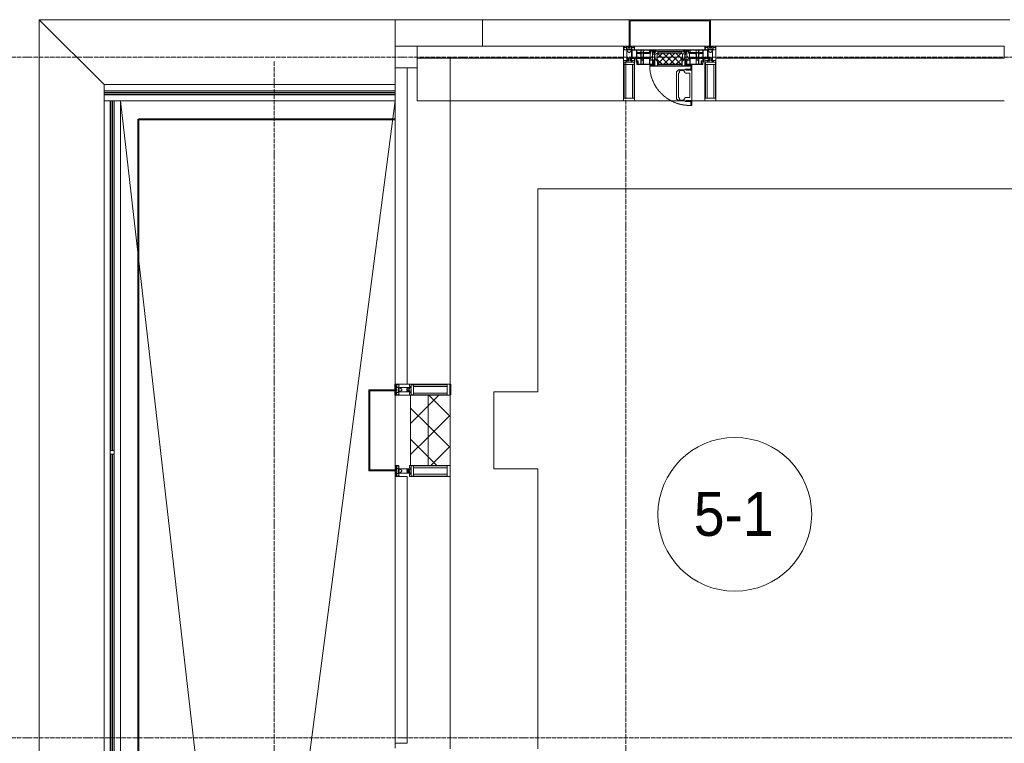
# Model space of a CAD drawing. Header units: millimetres. Extents: x 5617 to 137814, y 7718 to 189336.
# Tile 31 of 97: x 28097 to 32578, y 29975 to 33270. Entities that reach past the tile are written whole.
import ezdxf

# ---------------------------------------------------------------- set-up
doc = ezdxf.new("R2010")
doc.units = ezdxf.units.MM
for name, pattern in [('-D1-02х01', [3, 2, -1]), ('ADSK_Линия сетки', [25, 20, -2.5, 0, -2.5]), ('Линия сетки', [25, 20, -2.5, 0, -2.5]), ('Штрих_3_1_5_', [4.5, 3, -1.5]), ('Штриховая_ш3 п1_5', [4.5, 3, -1.5])]:
    doc.linetypes.add(name, pattern=pattern)
doc.layers.add('_Разделитель помещений_', color=4, linetype='Штриховая_ш3 п1_5', lineweight=40, true_color=0x00ffff)
for name, color, linetype, lineweight in [('Балясины', 7, 'Continuous', 30), ('Импосты витража', 7, 'Continuous', 18), ('Колонны', 7, 'Continuous', 18), ('Марки помещений', 7, 'Continuous', 20), ('Ограждение', 7, 'Continuous', 18), ('Окна', 7, 'Continuous', 18), ('Оси', 7, 'Continuous', 9), ('Панели витража', 7, 'Continuous', 18), ('Перекрытия', 7, 'Continuous', 18), ('Поручни', 7, 'Continuous', 18), ('Стены разрез', 7, 'Continuous', 40), ('Стены штриховка', 7, 'Continuous', 40), ('Элементы узлов', 7, 'Continuous', 18)]:
    doc.layers.add(name, color=color, linetype=linetype, lineweight=lineweight)
doc.styles.add('Arial_3', font='arial.ttf', dxfattribs={"width": 0.9, "height": 200})
pattern_1 = [(45, (0, 0), (-70.71068, 70.71068), []), (135, (0, 0), (-70.71068, -70.71068), [])]

# ---------------------------------------------------------------- blocks, each defined once
blk = doc.blocks.new('135_SLK_K4_AR_rvt-1-МКСС_К4_L12_41_700_')
at = {"layer": '_Разделитель помещений_', "color": 131, "linetype": 'Штрих_3_1_5_', "true_color": 0xaaffff}
for p, q in [((92932.5, 32817.5), (94100, 32817.5)), ((92932.5, 25895), (92932.5, 32817.5)), ((94100, 31610), (94100, 31585)), ((94350, 31610), (94350, 31560)), ((94100, 31580), (94100, 31560))]:
    blk.add_line(p, q, dxfattribs=at)
at = {"layer": 'Перекрытия', "color": 253, "true_color": 0xaaaaaa}
for p, q in [((97697.5, 32500), (94749.8, 32500)), ((94749.8, 32500), (94749.8, 31575)), ((94749.8, 31575), (94549.8, 31575)), ((94549.8, 31575), (94549.8, 31225)), ((94549.8, 31225), (94749.8, 31225)), ((94749.8, 31225), (94749.8, 29950))]:
    blk.add_line(p, q, dxfattribs=at)
blk = doc.blocks.new('Ограждение - Ограждение-5832093-МКСС_К4_L12_41_700_')
at = {"layer": 'Ограждение', "lineweight": 5}
for points in [[(11350, 17538), (11350, 17546), (10025, 17546), (10025, 17538), (11106.7, 17538)], [(11350, 17529), (11350, 17537), (10025, 17537), (10025, 17529), (11106.7, 17529)]]:
    blk.add_hatch(color=256, dxfattribs=at).paths.add_polyline_path(points)
at = {"layer": 'Поручни', "color": 253, "lineweight": 5, "true_color": 0xaaaaaa}
for p, q in [((10025, 17575), (11350, 17575)), ((10025, 17546.5), (10025, 17575)), ((10025, 17546.5), (11350, 17546.5)), ((11350, 17546), (10025, 17546)), ((10025, 17546), (10025, 17538)), ((10025, 17537), (10025, 17538)), ((10025, 17538), (11350, 17538)), ((11350, 17537), (10025, 17537)), ((10025, 17537), (10025, 17529)), ((10025, 17529), (11350, 17529)), ((10025, 17528.5), (11350, 17528.5)), ((10025, 17500), (10025, 17528.5)), ((11350, 17538), (11350, 17546)), ((11350, 17529), (11350, 17537)), ((10054, 17500), (10025, 17500)), ((11350, 17500), (10071, 17500))]:
    blk.add_line(p, q, dxfattribs=at)
blk = doc.blocks.new('Ограждение - 18Lx18W-7431883-МКСС_К4_L12_41_700_')
at = {"layer": 'Балясины', "color": 253, "lineweight": 5, "true_color": 0xaaaaaa}
for p, q in [((9, 9), (-9, 9)), ((-9, 9), (-9, -9)), ((9, -9), (9, 9)), ((-9, -9), (9, -9))]:
    blk.add_line(p, q, dxfattribs=at)
blk = doc.blocks.new('Ограждение - Ограждение-5832159-МКСС_К4_L12_41_700_')
at = {"layer": 'Ограждение', "lineweight": 5}
h = blk.add_hatch(color=256, dxfattribs=at)
h.paths.add_polyline_path([(10062, 14300), (10062, 15891), (10054, 15891), (10054, 14300)])
h.paths.add_polyline_path([(10054, 15909), (10062, 15909), (10062, 17500), (10054, 17500), (10054, 15928.2)])
h = blk.add_hatch(color=256, dxfattribs=at)
h.paths.add_polyline_path([(10071, 14300), (10071, 15891), (10063, 15891), (10063, 14300)])
h.paths.add_polyline_path([(10063, 15909), (10071, 15909), (10071, 17500), (10063, 17500), (10063, 15928.2)])
at = {"layer": 'Поручни', "color": 253, "lineweight": 5, "true_color": 0xaaaaaa}
for p, q in [((10025, 17500), (10053.5, 17500)), ((10025, 14300), (10025, 17500)), ((10053.5, 15909), (10053.5, 17500)), ((10062, 17500), (10054, 17500)), ((10054, 17500), (10054, 15909)), ((10062, 15909), (10062, 17500)), ((10071, 17500), (10063, 17500)), ((10063, 17500), (10063, 15909)), ((10071, 15909), (10071, 17500)), ((10071.5, 17500), (10100, 17500)), ((10071.5, 15909), (10071.5, 17500)), ((10100, 17500), (10100, 14300)), ((10053.5, 14300), (10053.5, 15891)), ((10054, 15891), (10054, 14300)), ((10062, 14300), (10062, 15891)), ((10063, 15891), (10063, 14300)), ((10071, 14300), (10071, 15891)), ((10071.5, 14300), (10071.5, 15891)), ((10053.5, 14300), (10025, 14300)), ((10054, 14300), (10062, 14300)), ((10063, 14300), (10062, 14300)), ((10063, 14300), (10071, 14300)), ((10100, 14300), (10071.5, 14300))]:
    blk.add_line(p, q, dxfattribs=at)
at = {"extrusion": (0, 0, -1), "zscale": -1}
blk.add_blockref('Ограждение - 18Lx18W-7431883-МКСС_К4_L12_41_700_', (-10062.5, 15900), dxfattribs=at)
blk = doc.blocks.new('A_SLK_PAN_Type1 - Прямой тип панели-6537246-МКСС_К4_L12_41_700_')
at = {"layer": 'Колонны', "lineweight": 5}
for p, q in [((-185, 120), (185, 120)), ((-185, 0), (-185, 120)), ((-180, 115), (-180, 0)), ((180, 115), (-180, 115)), ((180, 0), (180, 115)), ((185, 120), (185, 0)), ((-180, 0), (-185, 0)), ((185, 0), (180, 0))]:
    blk.add_line(p, q, dxfattribs=at)
blk = doc.blocks.new('System Panel - A_PAN_Glass-7516192-МКСС_К4_L12_41_700_')
at = {"layer": 'Панели витража', "color": 253, "lineweight": 5, "true_color": 0xaaaaaa}
for p, q in [((470, 0), (-470, 0)), ((-470, 0), (-470, -55)), ((470, -55), (470, 0)), ((-470, -55), (470, -55))]:
    blk.add_line(p, q, dxfattribs=at)
blk = doc.blocks.new('Rectangular Mullion - R_StandardFrame_50Wx250H-7198217-МКСС_К4_L12_41_700_')
at = {"layer": 'Импосты витража', "color": 253, "lineweight": 5, "true_color": 0xaaaaaa}
for p, q in [((94200, 32900), (94200, 33050)), ((95140, 32900), (94200, 32900))]:
    blk.add_line(p, q, dxfattribs=at)
blk = doc.blocks.new('System Panel - A_PAN_Glass-7513884-МКСС_К4_L12_41_700_')
at = {"layer": 'Панели витража', "color": 253, "lineweight": 5, "true_color": 0xaaaaaa}
for p, q in [((656.25, 0), (-656.25, 0)), ((-656.25, 0), (-656.25, -55)), ((656.25, -55), (656.25, 0)), ((-656.25, -55), (656.25, -55))]:
    blk.add_line(p, q, dxfattribs=at)
blk = doc.blocks.new('A_PAN_Створка - 383мм п-7_2-7513988-МКСС_К4_L12_41_700_')
at = {"layer": 'Панели витража', "lineweight": 5}
h = blk.add_hatch(dxfattribs=at)
h.set_pattern_fill('FP_11', color=256, style=0, pattern_type=2)
h.set_pattern_definition([(45, (-95350, -33150), (-14.1421356, 14.1421356), []), (135, (-95350, -33150), (-14.1421356, -14.1421356), [])])
h.paths.add_polyline_path([(53.6, -82.7), (54.6, -81.8), (54.6, -63.4), (57.2, -60.8), (57.2, -36.4), (54.9, -34.1), (54.5, -31.8), (-54.5, -31.8), (-54.9, -34.1), (-57.2, -36.4), (-57.2, -60.8), (-54.6, -63.4), (-53.6, -82.7)])
at = {"layer": 'Окна', "lineweight": 5}
for p, q in [((-67.9, -17), (-171, -17)), ((-171, -17), (-171, -57)), ((-78, -84), (-78, -23.5)), ((-78, -23.5), (-67.9, -23.5)), ((-61.4, -23.5), (-70, -32.1)), ((-70, -32.1), (-70, -62.5)), ((67.9, -17), (-67.9, -17)), ((-61.4, -23.5), (-67.9, -17)), ((-67.9, -17), (-67.9, -23.5)), ((-67.9, -17), (67.9, -17)), ((-67.9, -23.5), (-64.6, -26.8)), ((-64.6, -26.8), (-61.4, -23.5)), ((61.4, -23.5), (-61.4, -23.5)), ((67.9, -17), (61.4, -23.5)), ((70, -32.1), (61.4, -23.5)), ((61.4, -23.5), (64.6, -26.8)), ((64.6, -26.8), (67.9, -23.5)), ((67.9, -23.5), (67.9, -17)), ((171, -17), (67.9, -17)), ((67.9, -23.5), (78, -23.5)), ((70, -62.5), (70, -32.1)), ((78, -23.5), (78, -84)), ((171, -57), (171, -17)), ((-171, -57), (-156, -57)), ((-153, -60), (-153, -73.5)), ((-153, -73.5), (-150, -73.5)), ((-150, -73.5), (-150, -84)), ((-150, -84), (-78, -84)), ((-73.9, -87.5), (-91.5, -87.5)), ((-91.5, -87.5), (-91.5, -92)), ((-78, -84), (-73.9, -84)), ((-70, -62.5), (-73.9, -62.5)), ((-73.9, -62.5), (-73.9, -87.5)), ((73.9, -62.5), (70, -62.5)), ((73.9, -87.5), (73.9, -62.5)), ((73.9, -84), (78, -84)), ((91.5, -87.5), (73.9, -87.5)), ((78, -84), (150, -84)), ((91.5, -92), (91.5, -87.5)), ((95.1, -87.5), (95.1, -105.1)), ((99.6, -87.5), (95.1, -87.5)), ((99.6, -270.5), (99.6, -87.5)), ((150, -84), (150, -73.5)), ((150, -73.5), (153, -73.5)), ((153, -73.5), (153, -60)), ((156, -57), (171, -57)), ((-91.5, -92), (91.5, -92)), ((39.7, -109), (31.1, -117.6)), ((31.1, -117.6), (31.1, -240.4)), ((41.4, -123.8), (39.1, -124.2)), ((39.1, -179), (39.1, -124.2)), ((70.1, -109), (39.7, -109)), ((41.4, -123.8), (43.5, -121.7)), ((45, -113.3), (42.3, -118.2)), ((42.3, -118.2), (43.5, -121.7)), ((45.9, -111.2), (45, -113.3)), ((63.3, -111.2), (45.9, -111.2)), ((64.1, -113), (63.3, -111.2)), ((64.1, -113), (66.7, -117)), ((66.7, -117), (68.6, -118.3)), ((68.6, -118.3), (68.6, -121.6)), ((68.6, -121.6), (71.1, -124.1)), ((70.1, -105.1), (70.1, -109)), ((95.1, -105.1), (70.1, -105.1)), ((71.1, -124.1), (89.5, -124.1)), ((74.1, -109.6), (74.1, -105.1)), ((89.1, -109.6), (74.1, -109.6)), ((89.1, -105.1), (89.1, -109.6)), ((89.5, -124.1), (90.6, -125.2)), ((90.6, -125.2), (90.6, -232.8)), ((93.1, -109.6), (93.1, -105.1)), ((97.9, -109.6), (93.1, -109.6)), ((97.9, -95.6), (95.1, -95.6)), ((97.9, -95.6), (97.9, -109.6)), ((39.1, -179), (39.1, -233.8)), ((39.7, -249), (31.1, -240.4)), ((41.4, -234.2), (39.1, -233.8)), ((70.1, -249), (39.7, -249)), ((41.4, -234.2), (43.5, -236.3)), ((42.3, -239.8), (43.5, -236.3)), ((45, -244.7), (42.3, -239.8)), ((45.9, -246.8), (45, -244.7)), ((63.3, -246.8), (45.9, -246.8)), ((64.1, -245), (63.3, -246.8)), ((64.1, -245), (66.7, -241)), ((66.7, -241), (68.6, -239.7)), ((68.6, -236.4), (71.1, -233.9)), ((68.6, -239.7), (68.6, -236.4)), ((70.1, -252.9), (70.1, -249)), ((95.1, -252.9), (70.1, -252.9)), ((71.1, -233.9), (89.5, -233.9)), ((74.1, -248.4), (74.1, -252.9)), ((89.1, -248.4), (74.1, -248.4)), ((89.1, -252.9), (89.1, -248.4)), ((89.5, -233.9), (90.6, -232.8)), ((93.1, -248.4), (93.1, -252.9)), ((97.9, -248.4), (93.1, -248.4)), ((95.1, -270.5), (95.1, -252.9)), ((97.9, -262.4), (95.1, -262.4)), ((97.9, -262.4), (97.9, -248.4)), ((99.6, -270.5), (95.1, -270.5))]:
    blk.add_line(p, q, dxfattribs=at)
at = {"layer": 'Окна', "color": 253, "lineweight": 5, "true_color": 0xaaaaaa}
for p, q in [((-171, -18.5), (-153.5, -18.5)), ((-153.5, -18.5), (-152, -20)), ((-152, -20), (-152, -73.5)), ((-150.5, -17), (-150.5, -29.4)), ((-132.4, -18.6), (-150.5, -18.6)), ((-150.5, -29.4), (-132.4, -29.4)), ((-150.5, -33.6), (-150.5, -68)), ((-136.3, -33.6), (-150.5, -33.6)), ((-137.2, -31), (-135.8, -35)), ((-132.5, -31), (-137.2, -31)), ((-132.1, -36.8), (-135.8, -35)), ((-132.5, -31.9), (-133.4, -33.7)), ((-133.4, -33.7), (-130.1, -35.3)), ((-132.5, -31.9), (-132.5, -31)), ((-132.4, -29.4), (-132.4, -18.6)), ((-132.1, -49), (-132.1, -36.8)), ((-131, -18.2), (-131, -29.5)), ((-120.8, -18.2), (-131, -18.2)), ((-131, -29.5), (-120.8, -29.5)), ((-131, -30.9), (-131, -33)), ((-120.8, -30.9), (-131, -30.9)), ((-129.4, -34.6), (-131, -33)), ((-130.1, -35.3), (-129.4, -34.6)), ((-130.1, -35.3), (-130.1, -50.4)), ((-122.4, -34.6), (-120.8, -33)), ((-121.7, -35.3), (-122.4, -34.6)), ((-118.4, -33.7), (-121.7, -35.3)), ((-121.7, -35.3), (-121.7, -50.4)), ((-120.8, -18.2), (-120.8, -29.5)), ((-120.8, -30.9), (-120.8, -33)), ((-119.7, -36.8), (-115.9, -35)), ((-119.7, -49), (-119.7, -36.8)), ((-119.3, -18.6), (-92.5, -18.6)), ((-119.3, -29.4), (-119.3, -18.6)), ((-92.5, -29.4), (-119.3, -29.4)), ((-119.3, -31), (-114.6, -31)), ((-119.3, -31.9), (-119.3, -31)), ((-119.3, -31.9), (-118.4, -33.7)), ((-114.6, -31), (-115.9, -35)), ((-94.1, -33.5), (-115.4, -33.5)), ((-89.9, -35.1), (-94.1, -33.5)), ((-92.5, -18.6), (-92.5, -29.4)), ((-90.8, -18.5), (-90.8, -29.4)), ((-87.3, -18.5), (-90.8, -18.5)), ((-90.8, -29.4), (-85.9, -29.4)), ((-89.9, -32.5), (-89.9, -35.1)), ((-85.9, -32.5), (-89.9, -32.5)), ((-89.9, -35.1), (-89.9, -50.9)), ((-87.3, -20.4), (-87.3, -18.5)), ((-87.3, -20.4), (-87.3, -21.9)), ((-84.8, -20.4), (-87.3, -20.4)), ((-87.3, -21.9), (-85.9, -21.9)), ((-85.9, -18.2), (-85.9, -20.4)), ((-75.9, -18.2), (-85.9, -18.2)), ((-85.9, -21.9), (-85.9, -29.4)), ((-85.9, -29.4), (-85.9, -32.5)), ((-83.4, -20.4), (-84.8, -20.4)), ((-70, -33.8), (-83.4, -20.4)), ((-78, -36.8), (-70, -36.8)), ((-78, -45.6), (-78, -36.8)), ((-75.9, -21.5), (-75.9, -18.2)), ((-75.9, -21.5), (-75.9, -23.5)), ((-74.9, -21.5), (-75.9, -21.5)), ((-75.9, -23.5), (-73, -23.5)), ((-74.9, -17.9), (-74.9, -21.5)), ((-68.9, -17.9), (-74.9, -17.9)), ((-67.2, -29.3), (-73, -23.5)), ((-70, -36.8), (-70, -33.8)), ((-68.9, -21.5), (-68.9, -17.9)), ((-67.9, -21.5), (-68.9, -21.5)), ((-67.9, -21.5), (-67.9, -23.5)), ((-67.9, -23.5), (-64.6, -26.8)), ((-64.6, -26.8), (-67.2, -29.3)), ((67.9, -23.5), (64.6, -26.8)), ((64.6, -26.8), (67.2, -29.3)), ((67.2, -29.3), (73, -23.5)), ((67.9, -21.5), (67.9, -23.5)), ((67.9, -21.5), (68.9, -21.5)), ((68.9, -17.9), (74.9, -17.9)), ((68.9, -21.5), (68.9, -17.9)), ((70, -33.8), (83.4, -20.4)), ((70, -36.8), (70, -33.8)), ((78, -36.8), (70, -36.8)), ((75.9, -23.5), (73, -23.5)), ((74.9, -17.9), (74.9, -21.5)), ((74.9, -21.5), (75.9, -21.5)), ((75.9, -18.2), (85.9, -18.2)), ((75.9, -21.5), (75.9, -18.2)), ((75.9, -21.5), (75.9, -23.5)), ((78, -45.6), (78, -36.8)), ((83.4, -20.4), (84.8, -20.4)), ((84.8, -20.4), (87.3, -20.4)), ((85.9, -18.2), (85.9, -20.4)), ((85.9, -21.9), (85.9, -29.4)), ((87.3, -21.9), (85.9, -21.9)), ((85.9, -29.4), (85.9, -32.5)), ((90.8, -29.4), (85.9, -29.4)), ((85.9, -32.5), (89.9, -32.5)), ((87.3, -18.5), (90.8, -18.5)), ((87.3, -20.4), (87.3, -18.5)), ((87.3, -20.4), (87.3, -21.9)), ((89.9, -32.5), (89.9, -35.1)), ((89.9, -35.1), (94.1, -33.5)), ((89.9, -35.1), (89.9, -50.9)), ((90.8, -18.5), (90.8, -29.4)), ((92.5, -18.6), (92.5, -29.4)), ((119.3, -18.6), (92.5, -18.6)), ((92.5, -29.4), (119.3, -29.4)), ((94.1, -33.5), (115.4, -33.5)), ((114.6, -31), (115.9, -35)), ((119.3, -31), (114.6, -31)), ((119.7, -36.8), (115.9, -35)), ((119.3, -31.9), (118.4, -33.7)), ((118.4, -33.7), (121.7, -35.3)), ((119.3, -29.4), (119.3, -18.6)), ((119.3, -31.9), (119.3, -31)), ((119.7, -49), (119.7, -36.8)), ((120.8, -18.2), (120.8, -29.5)), ((120.8, -18.2), (131, -18.2)), ((131, -29.5), (120.8, -29.5)), ((120.8, -30.9), (120.8, -33)), ((120.8, -30.9), (131, -30.9)), ((122.4, -34.6), (120.8, -33)), ((121.7, -35.3), (122.4, -34.6)), ((121.7, -35.3), (121.7, -50.4)), ((129.4, -34.6), (131, -33)), ((130.1, -35.3), (129.4, -34.6)), ((133.4, -33.7), (130.1, -35.3)), ((130.1, -35.3), (130.1, -50.4)), ((131, -18.2), (131, -29.5)), ((131, -30.9), (131, -33)), ((132.1, -36.8), (135.8, -35)), ((132.1, -49), (132.1, -36.8)), ((132.4, -18.6), (150.5, -18.6)), ((132.4, -29.4), (132.4, -18.6)), ((150.5, -29.4), (132.4, -29.4)), ((132.5, -31), (137.2, -31)), ((132.5, -31.9), (132.5, -31)), ((132.5, -31.9), (133.4, -33.7)), ((137.2, -31), (135.8, -35)), ((136.3, -33.6), (150.5, -33.6)), ((150.5, -17), (150.5, -29.4)), ((150.5, -33.6), (150.5, -68)), ((153.5, -18.5), (152, -20)), ((152, -20), (152, -73.5)), ((171, -18.5), (153.5, -18.5)), ((-171, -55.5), (-152, -55.5)), ((-136.4, -52.4), (-150.5, -52.4)), ((-150.5, -56.6), (-132.4, -56.6)), ((-150.5, -68), (-143.5, -68)), ((-150.5, -69.5), (-150.5, -73.5)), ((-145, -69.5), (-150.5, -69.5)), ((-148.5, -81), (-148.5, -82.5)), ((-143.5, -81), (-148.5, -81)), ((-148.5, -82.5), (-132.4, -82.5)), ((-145, -69.5), (-145, -79.5)), ((-143.5, -68), (-143.5, -81)), ((-137.2, -54.8), (-135.8, -50.8)), ((-132.5, -54.8), (-137.2, -54.8)), ((-132.1, -49), (-135.8, -50.8)), ((-133.4, -52), (-130.1, -50.4)), ((-132.5, -53.8), (-133.4, -52)), ((-132.5, -53.8), (-132.5, -54.8)), ((-132.4, -56.6), (-132.4, -82.5)), ((-129.4, -51.1), (-131, -52.7)), ((-131, -55.1), (-131, -52.7)), ((-120.8, -55.1), (-131, -55.1)), ((-131, -56.5), (-131, -62.6)), ((-131, -56.5), (-120.8, -56.5)), ((-120.8, -62.6), (-131, -62.6)), ((-131, -64.6), (-120.8, -64.6)), ((-131, -82.5), (-131, -64.6)), ((-131, -82.5), (-120.8, -82.5)), ((-130.1, -50.4), (-129.4, -51.1)), ((-121.7, -50.4), (-122.4, -51.1)), ((-122.4, -51.1), (-120.8, -52.7)), ((-118.4, -52), (-121.7, -50.4)), ((-120.8, -55.1), (-120.8, -52.7)), ((-120.8, -56.5), (-120.8, -62.6)), ((-120.8, -82.5), (-120.8, -64.6)), ((-119.7, -49), (-115.9, -50.8)), ((-119.3, -53.8), (-118.4, -52)), ((-119.3, -53.8), (-119.3, -54.8)), ((-119.3, -54.8), (-114.6, -54.8)), ((-119.3, -56.6), (-119.3, -82.5)), ((-92.5, -56.6), (-119.3, -56.6)), ((-119.3, -82.5), (-92.5, -82.5)), ((-114.6, -54.8), (-115.9, -50.8)), ((-94.1, -52.5), (-115.3, -52.5)), ((-89.9, -50.9), (-94.1, -52.5)), ((-92.5, -56.6), (-92.5, -82.5)), ((-90.8, -56.6), (-85.9, -56.6)), ((-90.8, -62.7), (-90.8, -56.6)), ((-80.4, -62.7), (-90.8, -62.7)), ((-90.8, -64.6), (-90.8, -82.5)), ((-80.1, -64.6), (-90.8, -64.6)), ((-90.8, -82.5), (-79.5, -82.5)), ((-89.9, -52.2), (-89.9, -50.9)), ((-89.9, -52.2), (-88.6, -53.5)), ((-85.9, -53.5), (-88.6, -53.5)), ((-85.9, -53.5), (-78, -45.6)), ((-85.9, -56.6), (-85.9, -53.5)), ((-78, -84), (-85, -84)), ((-85, -84), (-85, -87.5)), ((-85, -87.5), (-78, -87.5)), ((-80.4, -61.1), (-80.4, -62.7)), ((-78, -61.1), (-80.4, -61.1)), ((-80.1, -66.1), (-80.1, -64.6)), ((-78, -66.1), (-80.1, -66.1)), ((-79.5, -80.6), (-78, -80.6)), ((-79.5, -82.5), (-79.5, -80.6)), ((-78, -66.1), (-78, -61.1)), ((-78, -87.5), (-78, -84)), ((85.9, -53.5), (78, -45.6)), ((78, -61.1), (80.4, -61.1)), ((78, -66.1), (78, -61.1)), ((78, -66.1), (80.1, -66.1)), ((79.5, -80.6), (78, -80.6)), ((78, -87.5), (78, -84)), ((78, -84), (85, -84)), ((85, -87.5), (78, -87.5)), ((79.5, -82.5), (79.5, -80.6)), ((90.8, -82.5), (79.5, -82.5)), ((80.1, -64.6), (90.8, -64.6)), ((80.1, -66.1), (80.1, -64.6)), ((80.4, -61.1), (80.4, -62.7)), ((80.4, -62.7), (90.8, -62.7)), ((85, -84), (85, -87.5)), ((85.9, -53.5), (88.6, -53.5)), ((85.9, -56.6), (85.9, -53.5)), ((90.8, -56.6), (85.9, -56.6)), ((89.9, -52.2), (88.6, -53.5)), ((89.9, -50.9), (94.1, -52.5)), ((89.9, -52.2), (89.9, -50.9)), ((90.8, -62.7), (90.8, -56.6)), ((90.8, -64.6), (90.8, -82.5)), ((92.5, -56.6), (119.3, -56.6)), ((92.5, -56.6), (92.5, -82.5)), ((119.3, -82.5), (92.5, -82.5)), ((94.1, -52.5), (115.3, -52.5)), ((114.6, -54.8), (115.9, -50.8)), ((119.3, -54.8), (114.6, -54.8)), ((119.7, -49), (115.9, -50.8)), ((118.4, -52), (121.7, -50.4)), ((119.3, -53.8), (118.4, -52)), ((119.3, -53.8), (119.3, -54.8)), ((119.3, -56.6), (119.3, -82.5)), ((122.4, -51.1), (120.8, -52.7)), ((120.8, -55.1), (120.8, -52.7)), ((120.8, -55.1), (131, -55.1)), ((120.8, -56.5), (120.8, -62.6)), ((131, -56.5), (120.8, -56.5)), ((120.8, -62.6), (131, -62.6)), ((120.8, -82.5), (120.8, -64.6)), ((131, -64.6), (120.8, -64.6)), ((131, -82.5), (120.8, -82.5)), ((121.7, -50.4), (122.4, -51.1)), ((130.1, -50.4), (129.4, -51.1)), ((129.4, -51.1), (131, -52.7)), ((133.4, -52), (130.1, -50.4)), ((131, -55.1), (131, -52.7)), ((131, -56.5), (131, -62.6)), ((131, -82.5), (131, -64.6)), ((132.1, -49), (135.8, -50.8)), ((150.5, -56.6), (132.4, -56.6)), ((132.4, -56.6), (132.4, -82.5)), ((148.5, -82.5), (132.4, -82.5)), ((132.5, -53.8), (133.4, -52)), ((132.5, -53.8), (132.5, -54.8)), ((132.5, -54.8), (137.2, -54.8)), ((137.2, -54.8), (135.8, -50.8)), ((136.4, -52.4), (150.5, -52.4)), ((143.5, -68), (143.5, -81)), ((150.5, -68), (143.5, -68)), ((143.5, -81), (148.5, -81)), ((145, -69.5), (150.5, -69.5)), ((145, -69.5), (145, -79.5)), ((148.5, -81), (148.5, -82.5)), ((150.5, -69.5), (150.5, -73.5)), ((171, -55.5), (152, -55.5))]:
    blk.add_line(p, q, dxfattribs=at)
at = {"layer": 'Окна', "lineweight": 5}
for centre, start, end in [((-156, -60), 0, 90), ((156, -60), 90, 180)]:
    blk.add_arc(centre, 3, start, end, dxfattribs=at)
at = {"layer": 'Окна', "linetype": '-D1-02х01', "lineweight": 5}
blk.add_arc((91.4, -87.5), 183, 181.4091, 271.1445, dxfattribs=at)
at = {"layer": 'Элементы узлов', "color": 253, "lineweight": 5, "true_color": 0xaaaaaa}
for p, q in [((-70, -32.1), (-61.4, -23.5)), ((-70, -62.5), (-70, -32.1)), ((-67.8, -38.3), (-65.7, -37.4)), ((-67.8, -55.7), (-67.8, -38.3)), ((-65.7, -37.4), (-60.8, -34.7)), ((61.4, -23.5), (-61.4, -23.5)), ((-60.8, -34.7), (-57.3, -35.9)), ((-55.2, -33.8), (-57.3, -35.9)), ((-54.9, -34.1), (-57.2, -36.4)), ((-57.2, -36.4), (-57.2, -60.8)), ((-55.2, -33.8), (-54.8, -31.5)), ((-54.9, -25.8), (-53.9, -24.8)), ((-54.9, -29.5), (-54.9, -25.8)), ((-53.9, -30.5), (-54.9, -29.5)), ((-54.5, -31.8), (-54.9, -34.1)), ((0, -31.5), (-54.8, -31.5)), ((54.5, -31.8), (-54.5, -31.8)), ((-53.9, -24.8), (53.9, -24.8)), ((53.9, -30.5), (-53.9, -30.5)), ((0, -31.5), (54.8, -31.5)), ((54.9, -25.8), (53.9, -24.8)), ((53.9, -30.5), (54.9, -29.5)), ((54.9, -34.1), (54.5, -31.8)), ((55.2, -33.8), (54.8, -31.5)), ((54.9, -29.5), (54.9, -25.8)), ((57.2, -36.4), (54.9, -34.1)), ((55.2, -33.8), (57.3, -35.9)), ((57.2, -60.8), (57.2, -36.4)), ((60.8, -34.7), (57.3, -35.9)), ((65.7, -37.4), (60.8, -34.7)), ((70, -32.1), (61.4, -23.5)), ((67.8, -38.3), (65.7, -37.4)), ((67.8, -55.7), (67.8, -38.3)), ((70, -62.5), (70, -32.1)), ((-91.5, -87.5), (-73.9, -87.5)), ((-91.5, -92), (-91.5, -87.5)), ((-83.4, -90.3), (-83.4, -87.5)), ((-73.9, -62.5), (-70, -62.5)), ((-73.9, -87.5), (-73.9, -62.5)), ((-69.4, -66.5), (-73.9, -66.5)), ((-73.9, -81.5), (-69.4, -81.5)), ((-69.4, -85.5), (-73.9, -85.5)), ((-69.4, -81.5), (-69.4, -66.5)), ((-69.4, -90.3), (-69.4, -85.5)), ((-61.7, -62.5), (-67.9, -62.5)), ((-67.9, -62.5), (-67.9, -89.3)), ((-67.9, -89.3), (-66.9, -90.3)), ((-66, -56.5), (-67.8, -55.7)), ((-66, -56.5), (-62, -59.1)), ((-62, -59.1), (-60.7, -61)), ((-61.7, -64.9), (-61.7, -62.5)), ((-60.1, -67.7), (-61.7, -64.9)), ((-60.7, -61), (-57.4, -61)), ((-56.4, -67.7), (-60.1, -67.7)), ((-57.4, -61), (-54.9, -63.5)), ((-57.4, -90.3), (-56.4, -89.4)), ((-57.2, -60.8), (-54.6, -63.4)), ((-56.4, -89.4), (-56.4, -67.7)), ((-54.9, -63.5), (-54.9, -81.9)), ((-54.9, -81.9), (-53.8, -83)), ((-54.9, -85.6), (-53.9, -84.6)), ((-54.9, -89.3), (-54.9, -85.6)), ((-53.9, -90.3), (-54.9, -89.3)), ((-54.6, -63.4), (-54.6, -81.8)), ((-54.6, -81.8), (-53.6, -82.7)), ((-53.9, -84.6), (53.9, -84.6)), ((53.8, -83), (-53.8, -83)), ((-53.6, -82.7), (53.6, -82.7)), ((53.6, -82.7), (54.6, -81.8)), ((54.9, -81.9), (53.8, -83)), ((54.9, -85.6), (53.9, -84.6)), ((53.9, -90.3), (54.9, -89.3)), ((54.6, -63.4), (57.2, -60.8)), ((54.6, -81.8), (54.6, -63.4)), ((57.4, -61), (54.9, -63.5)), ((54.9, -63.5), (54.9, -81.9)), ((54.9, -89.3), (54.9, -85.6)), ((56.4, -67.7), (60.1, -67.7)), ((56.4, -89.4), (56.4, -67.7)), ((57.4, -90.3), (56.4, -89.4)), ((60.7, -61), (57.4, -61)), ((60.1, -67.7), (61.7, -64.9)), ((62, -59.1), (60.7, -61)), ((61.7, -62.5), (67.9, -62.5)), ((61.7, -64.9), (61.7, -62.5)), ((66, -56.5), (62, -59.1)), ((66, -56.5), (67.8, -55.7)), ((67.9, -89.3), (66.9, -90.3)), ((67.9, -62.5), (67.9, -89.3)), ((69.4, -66.5), (73.9, -66.5)), ((69.4, -81.5), (69.4, -66.5)), ((73.9, -81.5), (69.4, -81.5)), ((69.4, -85.5), (73.9, -85.5)), ((69.4, -90.3), (69.4, -85.5)), ((73.9, -62.5), (70, -62.5)), ((73.9, -87.5), (73.9, -62.5)), ((91.5, -87.5), (73.9, -87.5)), ((83.4, -90.3), (83.4, -87.5)), ((91.5, -92), (91.5, -87.5)), ((-91.5, -92), (91.5, -92)), ((-83.4, -90.3), (-69.4, -90.3)), ((-66.9, -90.3), (-57.4, -90.3)), ((53.9, -90.3), (-53.9, -90.3)), ((66.9, -90.3), (57.4, -90.3)), ((83.4, -90.3), (69.4, -90.3))]:
    blk.add_line(p, q, dxfattribs=at)
blk = doc.blocks.new('Rectangular Mullion - R_StandardFrame_50Wx250H-V85-МКСС_К4_L12_41_700_')
at = {"layer": 'Импосты витража', "color": 253, "lineweight": 5, "true_color": 0xaaaaaa}
blk.add_line((132872.5, 32900), (131560, 32900), dxfattribs=at)
blk = doc.blocks.new('Rectangular Mullion - R_StandardFrame_50Wx250H-5816488-МКСС_К4_L12_41_700_')
at = {"layer": 'Импосты витража', "color": 253, "lineweight": 5, "true_color": 0xaaaaaa}
for p, q in [((102620.1, 32900), (102390, 32900)), ((102710, 32900), (102649.6, 32900))]:
    blk.add_line(p, q, dxfattribs=at)
blk = doc.blocks.new('Rectangular Mullion - 50Wx250H-2623690-МКСС_К4_L12_41_700_')
at = {"layer": 'Элементы узлов', "color": 253, "lineweight": 5, "true_color": 0xaaaaaa}
for p, q in [((-25, 65.2), (-25, 250)), ((-25, 250), (0, 250)), ((-23, 237.3), (0, 237.3)), ((-23, 237.3), (-23, 73.6)), ((-14.9, 84), (-14.9, 237.3)), ((25, 250), (0, 250)), ((23, 237.3), (0, 237.3)), ((14.9, 84), (14.9, 237.3)), ((23, 237.3), (23, 73.6)), ((25, 65.2), (25, 250)), ((-14, 65.2), (-25, 65.2)), ((0, 84), (-23, 84)), ((-0.5, 73.6), (-23, 73.6)), ((-14, 71.3), (-14, 65.2)), ((-10, 71.3), (-14, 71.3)), ((-10, 53), (-10, 71.3)), ((-8.7, 53), (-10, 53)), ((-10, 53), (-10, 17)), ((-8.7, 53), (-7, 54.7)), ((-7, 65.2), (-5.9, 67.3)), ((-7, 65.2), (-7, 54.7)), ((-4.1, 67.3), (-5.9, 67.3)), ((-4.1, 67.3), (-2.9, 65.1)), ((-2.9, 65.1), (-2.9, 54.6)), ((-1.3, 53), (-2.9, 54.6)), ((0, 53), (-1.3, 53)), ((0, 84), (23, 84)), ((0, 53), (1.3, 53)), ((0.5, 73.6), (23, 73.6)), ((1.3, 53), (2.9, 54.6)), ((4.1, 67.3), (2.9, 65.1)), ((2.9, 65.1), (2.9, 54.6)), ((4.1, 67.3), (5.9, 67.3)), ((7, 65.2), (5.9, 67.3)), ((7, 65.2), (7, 54.7)), ((8.7, 53), (7, 54.7)), ((8.7, 53), (10, 53)), ((10, 71.3), (14, 71.3)), ((10, 53), (10, 71.3)), ((10, 53), (10, 17)), ((14, 71.3), (14, 65.2)), ((14, 65.2), (25, 65.2)), ((-23.8, 14.6), (-25, 14.2)), ((-25, 0), (-25, 14.2)), ((-22.3, 17), (-23.8, 17)), ((-23.8, 17), (-23.8, 14.6)), ((-22.5, 10.6), (-23.8, 14.6)), ((-22.5, 10.6), (-23.7, 9.9)), ((-23.7, 1.3), (-23.7, 9.9)), ((-23.7, 1.3), (-11.8, 1.3)), ((-23.2, 10.2), (-22.5, 8)), ((-22.5, 8), (-22.5, 4.5)), ((-21.3, 4.5), (-22.5, 4.5)), ((-22.3, 17), (-22.3, 16)), ((-22.3, 16), (-21.3, 16)), ((-19, 17.6), (-21.3, 16)), ((-21.3, 4.5), (-21.3, 6.5)), ((-21.3, 6.5), (-14.2, 6.5)), ((-18.4, 16.6), (-19, 17.6)), ((-7.4, 16.6), (-18.4, 16.6)), ((-14.2, 6.5), (-14.2, 4.5)), ((-13.2, 4.5), (-14.2, 4.5)), ((-13.2, 4.5), (-12.2, 7.2)), ((-12.7, 7.6), (-11.3, 11.4)), ((-12.7, 7.6), (-11.8, 6.9)), ((-12.2, 9), (-12.2, 14.8)), ((-12.2, 14.8), (0, 14.8)), ((-11.8, 1.3), (-11.8, 6.9)), ((-10.5, 11.2), (-11.3, 11.4)), ((-10.5, 1.5), (-10.5, 11.2)), ((-4.8, 1.5), (-10.5, 1.5)), ((-10, 17), (-7.5, 17)), ((-8.5, 23), (-1.5, 30)), ((-8.5, 18.5), (-8.5, 23)), ((-7.5, 18.5), (-8.5, 18.5)), ((-7.5, 17), (-7.5, 18.5)), ((-7.4, 18), (-7.4, 16.6)), ((-2.6, 18), (-7.4, 18)), ((0, 8), (-4.8, 8)), ((-4.8, 1.5), (-4.8, 8)), ((-2.6, 18), (-2.6, 16.8)), ((-2.6, 16.8), (0, 16.8)), ((-1.5, 30), (0, 30)), ((1.5, 30), (0, 30)), ((2.6, 16.8), (0, 16.8)), ((0, 14.8), (0, 16.8)), ((0, 14.8), (0, 16.8)), ((12.2, 14.8), (0, 14.8)), ((0, 0), (0, 8)), ((0, 8), (4.8, 8)), ((0, 0), (0, 8)), ((8.5, 23), (1.5, 30)), ((2.6, 18), (2.6, 16.8)), ((2.6, 18), (7.4, 18)), ((4.8, 1.5), (4.8, 8)), ((4.8, 1.5), (10.5, 1.5)), ((7.4, 18), (7.4, 16.6)), ((7.4, 16.6), (18.4, 16.6)), ((7.5, 18.5), (8.5, 18.5)), ((7.5, 17), (7.5, 18.5)), ((10, 17), (7.5, 17)), ((8.5, 18.5), (8.5, 23)), ((10.5, 11.2), (11.3, 11.4)), ((10.5, 1.5), (10.5, 11.2)), ((12.7, 7.6), (11.3, 11.4)), ((12.7, 7.6), (11.8, 6.9)), ((11.8, 1.3), (11.8, 6.9)), ((23.7, 1.3), (11.8, 1.3)), ((12.2, 9), (12.2, 14.8)), ((13.2, 4.5), (12.2, 7.2)), ((13.2, 4.5), (14.2, 4.5)), ((21.3, 6.5), (14.2, 6.5)), ((14.2, 6.5), (14.2, 4.5)), ((18.4, 16.6), (19, 17.6)), ((19, 17.6), (21.3, 16)), ((22.3, 16), (21.3, 16)), ((21.3, 4.5), (21.3, 6.5)), ((21.3, 4.5), (22.5, 4.5)), ((22.3, 17), (22.3, 16)), ((22.3, 17), (23.8, 17)), ((22.5, 10.6), (23.8, 14.6)), ((22.5, 10.6), (23.7, 9.9)), ((23.2, 10.2), (22.5, 8)), ((22.5, 8), (22.5, 4.5)), ((23.7, 1.3), (23.7, 9.9)), ((23.8, 17), (23.8, 14.6)), ((23.8, 14.6), (25, 14.2)), ((25, 0), (25, 14.2)), ((-25, 0), (0, 0)), ((25, 0), (0, 0))]:
    blk.add_line(p, q, dxfattribs=at)
for centre, start, end in [((-0.5, 73.1), 360, 90), ((0.5, 73.1), 90, 180)]:
    blk.add_arc(centre, 0.5, start, end, dxfattribs=at)
blk = doc.blocks.new('Rectangular Mullion - R_StandardFrame_50Wx250H-V91-МКСС_К4_L12_41_700_')
at = {"layer": 'Импосты витража', "color": 253, "lineweight": 5, "true_color": 0xaaaaaa}
for p, q in [((-25, 0), (-25, 250)), ((-25, 250), (25, 250)), ((25, 250), (25, 57)), ((0, 0), (-25, 0)), ((25, 0), (5, 0)), ((25, 17), (25, 0))]:
    blk.add_line(p, q, dxfattribs=at)
blk = doc.blocks.new('Rectangular Mullion - R_StandardFrame_50Wx250H-V92-МКСС_К4_L12_41_700_')
at = {"layer": 'Импосты витража', "color": 253, "lineweight": 5, "true_color": 0xaaaaaa}
for p, q in [((-25, 57), (-25, 250)), ((-25, 250), (25, 250)), ((25, 250), (25, 0)), ((-25, 0), (-25, 17)), ((-5, 0), (-25, 0)), ((25, 0), (0, 0))]:
    blk.add_line(p, q, dxfattribs=at)
blk = doc.blocks.new('System Panel - A_PAN_Glass-7491648-МКСС_К4_L12_41_700_')
at = {"layer": 'Панели витража', "color": 253, "lineweight": 5, "true_color": 0xaaaaaa}
for p, q in [((720, 55), (-720, 55)), ((-720, 55), (-720, 0)), ((720, 0), (720, 55)), ((-720, 0), (720, 0))]:
    blk.add_line(p, q, dxfattribs=at)
blk = doc.blocks.new('Rectangular Mullion - R_StandardFrame_50Wx250H-7197324-МКСС_К4_L12_41_700_')
at = {"layer": 'Импосты витража', "color": 253, "lineweight": 5, "true_color": 0xaaaaaa}
for q in [(94350, 33095), (94155, 31610)]:
    blk.add_line((94350, 31610), q, dxfattribs=at)
blk = doc.blocks.new('Rectangular Mullion - R_StandardFrame_50Wx250H-5822601-МКСС_К4_L12_41_700_')
at = {"layer": 'Импосты витража', "color": 253, "lineweight": 5, "true_color": 0xaaaaaa}
for p, q in [((94100, 31560), (94170, 31560)), ((94100, 31220), (94100, 31560)), ((94350, 31215), (94350, 31240))]:
    blk.add_line(p, q, dxfattribs=at)
blk = doc.blocks.new('System Panel - A_PAN_Glass-7492433-МКСС_К4_L12_41_700_')
at = {"layer": 'Панели витража', "color": 253, "lineweight": 5, "true_color": 0xaaaaaa}
for p, q in [((607.5, 55), (-607.5, 55)), ((-607.5, 55), (-607.5, 0)), ((607.5, 0), (607.5, 55)), ((-607.5, 0), (607.5, 0))]:
    blk.add_line(p, q, dxfattribs=at)
blk = doc.blocks.new('Rectangular Mullion - R_StandardFrame_50Wx250H-5822618-МКСС_К4_L12_41_700_')
at = {"layer": 'Импосты витража', "color": 253, "lineweight": 5, "true_color": 0xaaaaaa}
for p, q in [((94100, 20290), (94100, 20315)), ((94350, 19050), (94350, 20315)), ((94100, 19052.5), (94100, 19075))]:
    blk.add_line(p, q, dxfattribs=at)
blk = doc.blocks.new('Quad Corner Mullion - Q_0_100_-50-7512921-МКСС_К4_L12_41_700_')
at = {"layer": 'Импосты витража', "color": 253, "lineweight": 5, "true_color": 0xaaaaaa}
for p, q in [((0, 100), (-100, 100)), ((-100, 100), (-100, 0)), ((0, 0), (0, 100)), ((-100, 0), (0, 0))]:
    blk.add_line(p, q, dxfattribs=at)
blk = doc.blocks.new('A_SLK_PAN_Type1 - Прямой тип панели Ф-1_1-7501627-МКСС_К4_L12_41_700_')
at = {"layer": 'Колонны', "lineweight": 5}
for p, q in [((-180, 0), (-185, 0)), ((-185, 0), (-185, -120)), ((-180, -115), (-180, 0)), ((160, 0), (-160, 0)), ((180, 0), (180, -115)), ((185, 0), (180, 0)), ((185, -120), (185, 0)), ((-185, -120), (185, -120)), ((180, -115), (-180, -115))]:
    blk.add_line(p, q, dxfattribs=at)
blk = doc.blocks.new('A_OGR_PAN_Отлив - A_OGR_PAN_Отлив-6265679-МКСС_К4_L12_41_700_')
at = {"layer": 'Колонны', "color": 253, "lineweight": 5, "true_color": 0xaaaaaa}
blk.add_line((681.25, 120), (-681.25, 120), dxfattribs=at)
blk = doc.blocks.new('A_OGR_PAN_Отлив - A_OGR_PAN_Отлив-6290024-МКСС_К4_L12_41_700_')
at = {"layer": 'Колонны', "color": 253, "lineweight": 5, "true_color": 0xaaaaaa}
for p in [(333.75, 120), (-333.75, 0)]:
    blk.add_line(p, (-333.75, 120), dxfattribs=at)
blk = doc.blocks.new('135_SLK_K4_AR_FCD_rvt-1-МКСС_К4_L12_41_700_')
at = {"layer": 'Стены разрез', "lineweight": 5, "true_color": 0xaaaaaa}
h = blk.add_hatch(dxfattribs=at)
h.set_pattern_fill('FP_4', color=253, style=0, pattern_type=2)
h.set_pattern_definition(pattern_1)
h.paths.add_polyline_path([(94250, 31240), (94250, 31560), (94170, 31560), (94170, 31240)])
h = blk.add_hatch(dxfattribs=at)
h.set_pattern_fill('FP_4', color=253, style=0, pattern_type=2)
h.set_pattern_definition(pattern_1)
h.paths.add_polyline_path([(94350, 31240), (94350, 31560), (94250, 31560), (94250, 31240)])
at = {"layer": 'Колонны', "color": 253, "lineweight": 5, "true_color": 0xaaaaaa}
for q in [(94100, 33270), (94497.5, 33150)]:
    blk.add_line((94497.5, 33270), q, dxfattribs=at)
at = {"layer": 'Перекрытия', "color": 253, "lineweight": 5, "true_color": 0xaaaaaa}
for p, q in [((92480, 33270), (94100, 33270)), ((92480, 33270), (92775, 32975)), ((92480, 24250), (92480, 33270)), ((94100, 33270), (94100, 33150)), ((92850, 32900), (93422.2, 27890.6)), ((93444.6, 27890), (94100, 32900)), ((94100, 31610), (94100, 31585)), ((94100, 31580), (94100, 31560))]:
    blk.add_line(p, q, dxfattribs=at)
at = {"layer": 'Стены разрез', "color": 253, "lineweight": 9, "true_color": 0xaaaaaa}
for p, q in [((94170, 31560), (94170, 31240)), ((94350, 31560), (94170, 31560)), ((94350, 31240), (94350, 31560)), ((94170, 31240), (94350, 31240))]:
    blk.add_line(p, q, dxfattribs=at)
at = {"layer": 'Стены штриховка', "color": 253, "lineweight": 9, "true_color": 0xaaaaaa}
blk.add_line((94250, 31240), (94250, 31560), dxfattribs=at)
at = {"layer": 'Импосты витража', "color": 253, "lineweight": 5, "true_color": 0xaaaaaa}
for name, p, rotation in [('Quad Corner Mullion - Q_0_100_-50-7512921-МКСС_К4_L12_41_700_', (94100, 33150), 180), ('Rectangular Mullion - 50Wx250H-2623690-МКСС_К4_L12_41_700_', (94100, 31585), 270), ('Rectangular Mullion - 50Wx250H-2623690-МКСС_К4_L12_41_700_', (94100, 31215), 270)]:
    blk.add_blockref(name, p, dxfattribs=dict(at, rotation=rotation))
at = {"layer": 'Импосты витража', "color": 253, "lineweight": 5, "true_color": 0xaaaaaa, "extrusion": (0, 0, -1), "rotation": 180}
for name, p in [('Rectangular Mullion - 50Wx250H-2623690-МКСС_К4_L12_41_700_', (-95165, 33150)), ('Rectangular Mullion - R_StandardFrame_50Wx250H-V91-МКСС_К4_L12_41_700_', (-95165, 33150)), ('Rectangular Mullion - 50Wx250H-2623690-МКСС_К4_L12_41_700_', (-95535, 33150)), ('Rectangular Mullion - R_StandardFrame_50Wx250H-V92-МКСС_К4_L12_41_700_', (-95535, 33150))]:
    blk.add_blockref(name, p, dxfattribs=at)
at = {"layer": 'Импосты витража', "color": 253, "lineweight": 5, "true_color": 0xaaaaaa}
for name, p in [('Rectangular Mullion - R_StandardFrame_50Wx250H-7197324-МКСС_К4_L12_41_700_', (0, 0)), ('Rectangular Mullion - R_StandardFrame_50Wx250H-7198217-МКСС_К4_L12_41_700_', (0, 0)), ('Rectangular Mullion - R_StandardFrame_50Wx250H-5816488-МКСС_К4_L12_41_700_', (-7200, 0)), ('Rectangular Mullion - R_StandardFrame_50Wx250H-V85-МКСС_К4_L12_41_700_', (-36000, 0)), ('Rectangular Mullion - R_StandardFrame_50Wx250H-5822601-МКСС_К4_L12_41_700_', (0, 0)), ('Rectangular Mullion - R_StandardFrame_50Wx250H-5822618-МКСС_К4_L12_41_700_', (0, 10900))]:
    blk.add_blockref(name, p, dxfattribs=at)
at = {"layer": 'Колонны', "color": 253, "lineweight": 5, "true_color": 0xaaaaaa}
for name, p in [('A_OGR_PAN_Отлив - A_OGR_PAN_Отлив-6290024-МКСС_К4_L12_41_700_', (94831.3, 33150)), ('A_OGR_PAN_Отлив - A_OGR_PAN_Отлив-6265679-МКСС_К4_L12_41_700_', (96216.3, 33150))]:
    blk.add_blockref(name, p, dxfattribs=at)
for name, p, rotation in [('A_SLK_PAN_Type1 - Прямой тип панели Ф-1_1-7501627-МКСС_К4_L12_41_700_', (95350, 33150), 180), ('A_SLK_PAN_Type1 - Прямой тип панели-6537246-МКСС_К4_L12_41_700_', (94100, 31400), 89.99999999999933)]:
    blk.add_blockref(name, p, dxfattribs=dict(at, rotation=rotation))
at = {"layer": 'Ограждение', "color": 253, "lineweight": 5, "true_color": 0xaaaaaa}
for name in ['Ограждение - Ограждение-5832093-МКСС_К4_L12_41_700_', 'Ограждение - Ограждение-5832159-МКСС_К4_L12_41_700_']:
    blk.add_blockref(name, (82750, 15400), dxfattribs=at)
at = {"layer": 'Панели витража', "color": 253, "lineweight": 5, "true_color": 0xaaaaaa}
for name, p in [('System Panel - A_PAN_Glass-7516192-МКСС_К4_L12_41_700_', (94670, 33150)), ('A_PAN_Створка - 383мм п-7_2-7513988-МКСС_К4_L12_41_700_', (95350, 33150)), ('System Panel - A_PAN_Glass-7513884-МКСС_К4_L12_41_700_', (96216.3, 33150))]:
    blk.add_blockref(name, p, dxfattribs=at)
at = {"layer": 'Панели витража', "color": 253, "lineweight": 5, "true_color": 0xaaaaaa, "rotation": 270}
for name, p in [('System Panel - A_PAN_Glass-7491648-МКСС_К4_L12_41_700_', (94100, 32330)), ('System Panel - A_PAN_Glass-7492433-МКСС_К4_L12_41_700_', (94100, 30582.5))]:
    blk.add_blockref(name, p, dxfattribs=at)
blk = doc.blocks.new('050_Марка_Помещение - Номер-620969-МКСС_К4_L12_41_700_')
at = {"layer": 'Марки помещений'}
blk.add_circle((0, 0), 3.5, dxfattribs=at)

msp = doc.modelspace()

# ---------------------------------------------------------------- linework, layer by layer
at = {"layer": 'Оси', "linetype": 'ADSK_Линия сетки'}
for p, q in [((72455.4, 33100), (25603.7, 33100)), ((72455.4, 30000), (26873.7, 30000))]:
    msp.add_line(p, q, dxfattribs=at)
at = {"layer": 'Оси', "linetype": 'Линия сетки'}
for p, q in [((29255.4, 12025.7), (29255.4, 33080)), ((30855.4, 12025.7), (30855.4, 33080))]:
    msp.add_line(p, q, dxfattribs=at)

# ---------------------------------------------------------------- block references
at = {"lineweight": 5}
for name in ['135_SLK_K4_AR_FCD_rvt-1-МКСС_К4_L12_41_700_', '135_SLK_K4_AR_rvt-1-МКСС_К4_L12_41_700_']:
    msp.add_blockref(name, (-64294.6, 0), dxfattribs=at)
at = {"layer": 'Марки помещений', "xscale": 99.99999999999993, "yscale": 99.99999999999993, "zscale": 99.99999999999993}
msp.add_blockref('050_Марка_Помещение - Номер-620969-МКСС_К4_L12_41_700_', (31351.3, 31017.7), dxfattribs=at)

# ---------------------------------------------------------------- texts
at = {"layer": 'Марки помещений', "lineweight": 9, "insert": (31164.8, 31119.4), "char_height": 200, "width": 447.342, "attachment_point": 1, "style": 'Arial_3'}
msp.add_mtext('5-1', dxfattribs=at)

doc.saveas('drawing.dxf')
